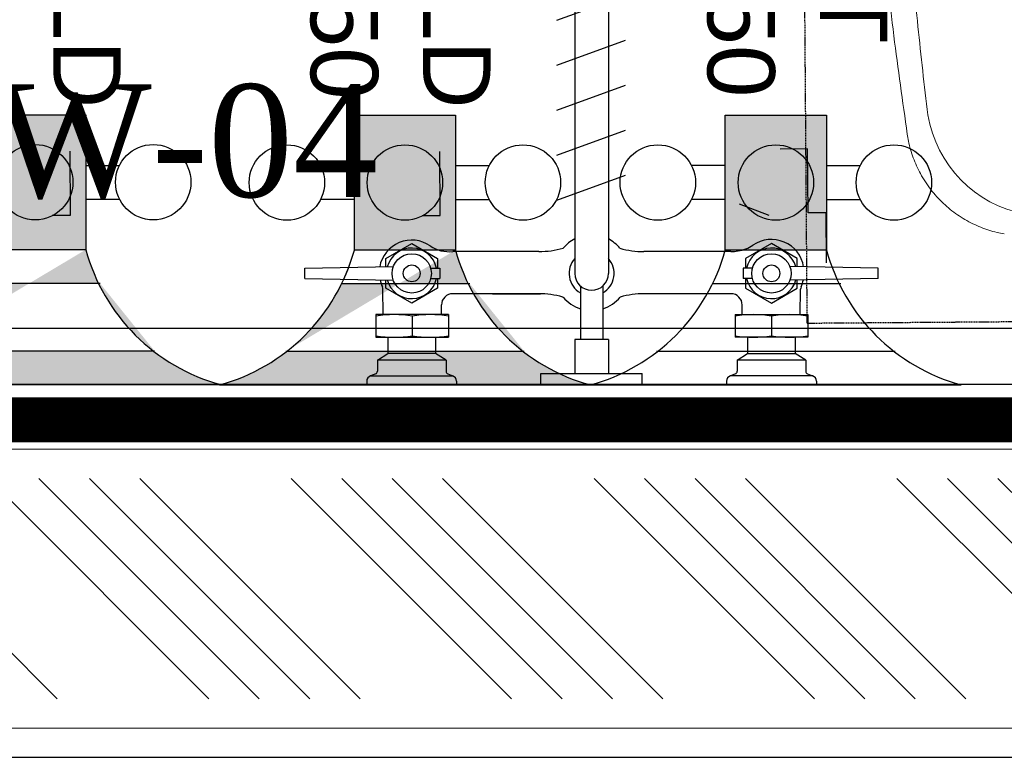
# Model space of a CAD drawing. Header units: millimetres. Extents: x 1277566 to 1493426, y 1039116 to 1145896.
# Tile 129 of 151: x 1404400 to 1404838, y 1133656 to 1133984. Entities that reach past the tile are written whole.
import ezdxf

# ---------------------------------------------------------------- set-up
doc = ezdxf.new("R2010")
doc.units = ezdxf.units.MM
doc.linetypes.add('11aa1PB-bd$0$11aa1PB-af$0$TRATTEGGIATA', pattern=[0.75, 0.5, -0.25])
for name, color, linetype, lineweight in [('CIVIL WALL HATCH', 7, 'Continuous', 5), ('CKD Dimensions', 3, 'Continuous', 0), ('CKD Equipments', 252, 'Continuous', 0), ('FRONT COUNTER', 214, 'Continuous', 18), ('PLASTER', 252, 'Continuous', 9), ('tile finish', 32, 'Continuous', 9)]:
    doc.layers.add(name, color=color, linetype=linetype, lineweight=lineweight)
for name, color, linetype in [('CKD Plumbing', 6, 'Continuous'), ('Equipment Name', 8, 'Continuous'), ('FAINTEQUIP', 253, 'Continuous'), ('kitchen equip1', 8, 'Continuous'), ('L11', 6, 'Continuous')]:
    doc.layers.add(name, color=color, linetype=linetype)
doc.styles.add('CKD_Dimension Text', font='BOOKOS.TTF')
doc.styles.get("Standard").update_dxf_attribs({"font": 'arial.ttf'})

# ---------------------------------------------------------------- blocks, each defined once
blk = doc.blocks.new('G$C4DC229AB')
at = {"linetype": 'Continuous', "lineweight": 0}
blk.add_line((680.0203919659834, 359.9099674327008), (680.0077793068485, 359.9124589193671), dxfattribs=at)
blk.add_arc((629.308651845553, 400.194762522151), 53.91689462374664, 315.3752850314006, 25.24355037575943, dxfattribs=at)
for points, knots in [([(680.0078001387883, 359.9124557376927), (680.7497164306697, 360.6518207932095), (682.4010814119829, 362.2975072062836), (684.7187447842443, 365.0801763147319), (686.9909546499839, 368.1993327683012), (689.026980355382, 371.4857253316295), (690.8827545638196, 375.0307041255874), (692.5079139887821, 378.8174582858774), (693.8565944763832, 382.8148983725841), (694.8726658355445, 386.8560777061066), (695.5617857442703, 390.9124962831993), (695.931917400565, 394.9605264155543), (695.9921461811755, 398.9773513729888), (695.7529568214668, 402.9411625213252), (695.2252691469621, 406.8307741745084), (694.4241597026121, 410.627410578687), (693.3558738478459, 414.3086857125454), (692.1129231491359, 417.7380911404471), (691.109323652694, 419.8814568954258), (690.6408750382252, 420.8819124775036)], [0, 0, 0, 0, 0.04752162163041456, 0.1057741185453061, 0.1641290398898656, 0.2225654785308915, 0.2810666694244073, 0.3455884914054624, 0.4093883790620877, 0.4723480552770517, 0.5345213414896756, 0.5959498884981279, 0.6566636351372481, 0.7166817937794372, 0.7760143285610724, 0.8346634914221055, 0.8926231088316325, 0.9498798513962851, 1, 1, 1, 1]), ([(567.7643040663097, 259.7624891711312), (567.7643040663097, 259.7624891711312), (584.3914209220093, 273.0092895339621), (613.2992622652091, 297.888250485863), (647.5851677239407, 328.6026996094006), (669.4226630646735, 349.7081588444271), (680.0001929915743, 359.9311090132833)], [0, 0, 0, 0, 0.1289587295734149, 0.425292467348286, 0.7216262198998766, 1, 1, 1, 1]), ([(667.6825512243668, 362.3202958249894), (658.0376069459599, 353.3568973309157), (648.2856227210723, 344.4844947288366), (628.5821597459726, 326.9298797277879), (618.629218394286, 318.2462798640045), (608.5759736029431, 309.6555027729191)], [0, 0, 0, 0, 0.5, 0.5, 1, 1, 1, 1])]:
    blk.add_open_spline(points, degree=3, knots=knots, dxfattribs=at)
at = {"layer": 'FAINTEQUIP', "color": 4, "linetype": '11aa1PB-bd$0$11aa1PB-af$0$TRATTEGGIATA'}
for q in [(507.6352756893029, 735.7004004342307, 0.03990826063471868), (266.5026963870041, 0, 0.03990826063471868)]:
    blk.add_line((774.1379720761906, 373.1037749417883, 0.03990826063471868), q, dxfattribs=at)
blk = doc.blocks.new('G$CB69860C6')
at = {"layer": 'L11'}
for p, q in [((27.48471631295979, 469.3069701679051), (27.48471631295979, 470.8857301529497)), ((67.48463631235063, 470.8857301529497), (27.48471631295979, 470.8857301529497)), ((67.48463631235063, 469.3069701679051), (67.48463631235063, 470.8857301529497)), ((150.0152478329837, 470.8857301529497), (105.0152478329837, 470.8857301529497)), ((105.0152478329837, 470.8857301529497), (105.0152478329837, 465.8857301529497)), ((150.0152478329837, 470.8857301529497), (150.0152478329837, 465.8857301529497)), ((187.5578593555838, 469.3069701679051), (187.5578593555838, 470.8857301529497)), ((187.5578593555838, 470.8857301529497), (227.5577793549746, 470.8857301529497)), ((227.5577793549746, 469.3069701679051), (227.5577793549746, 470.8857301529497)), ((29.23553046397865, 467.0252647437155), (65.73382216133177, 467.0252647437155)), ((31.49272610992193, 466.0887440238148), (29.23553046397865, 467.0252647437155)), ((32.24827165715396, 460.0765484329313), (32.24827165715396, 464.9572682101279)), ((62.77017305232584, 460.0765484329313), (62.77017305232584, 464.9572682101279)), ((63.52571859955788, 466.0887440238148), (65.7829142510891, 467.0252647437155)), ((127.5152478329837, 465.8857301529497), (105.0152478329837, 465.8857301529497)), ((120.0152478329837, 450.8857301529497), (120.0152478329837, 465.8857301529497)), ((150.0152478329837, 465.8857301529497), (127.5152478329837, 465.8857301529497)), ((135.0152478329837, 450.8857301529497), (135.0152478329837, 465.8857301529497)), ((191.5167770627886, 466.0887440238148), (189.25958141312, 467.0252647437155)), ((225.8069652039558, 467.0252647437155), (189.3086735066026, 467.0252647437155)), ((192.2723226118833, 460.0765484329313), (192.2723226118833, 464.9572682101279)), ((222.7942240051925, 460.0765484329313), (222.7942240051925, 464.9572682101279)), ((223.5497695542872, 466.0887440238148), (225.8069652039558, 467.0252647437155)), ((32.24827165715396, 460.0765484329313), (36.87865924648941, 457.0247788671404)), ((32.24827165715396, 460.0765484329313), (62.77017305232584, 460.0765484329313)), ((62.77017305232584, 460.0765484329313), (58.13978546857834, 457.0247788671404)), ((192.2723226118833, 460.0765484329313), (196.9027101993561, 457.0247788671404)), ((192.2723226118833, 460.0765484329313), (222.7942240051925, 460.0765484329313)), ((222.7942240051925, 460.0765484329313), (218.1638364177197, 457.0247788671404)), ((36.87865924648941, 449.762989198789), (36.87865924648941, 457.0247788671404)), ((58.09069337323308, 457.0247788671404), (36.92775133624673, 457.0247788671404)), ((58.09069337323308, 449.762989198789), (58.09069337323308, 457.0247788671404)), ((196.9518022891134, 457.0247788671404), (218.1147443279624, 457.0247788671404)), ((196.9518022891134, 449.762989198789), (196.9518022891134, 457.0247788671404)), ((218.1638364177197, 449.762989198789), (218.1638364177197, 457.0247788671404)), ((31.36755464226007, 439.7630151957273), (31.36755464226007, 449.762989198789)), ((31.36755464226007, 449.762989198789), (47.50922235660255, 449.762989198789)), ((47.50922235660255, 449.762989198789), (63.65089007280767, 449.762989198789)), ((47.50922235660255, 440.3880151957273), (47.50922235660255, 449.137989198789)), ((63.65089007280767, 439.7630151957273), (63.65089007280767, 449.762989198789)), ((120.0152478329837, 450.8857301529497), (135.0152478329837, 450.8857301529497)), ((122.5152478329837, 426.9974375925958), (122.5152478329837, 450.8857301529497)), ((132.5152478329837, 426.9974375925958), (132.5152478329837, 450.8857301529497)), ((191.1376055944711, 439.7630151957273), (191.1376055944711, 449.762989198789)), ((207.2792733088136, 449.762989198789), (191.1376055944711, 449.762989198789)), ((223.4209410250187, 449.762989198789), (207.2792733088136, 449.762989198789)), ((207.2792733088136, 440.3880151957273), (207.2792733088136, 449.137989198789)), ((223.4209410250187, 439.7630151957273), (223.4209410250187, 449.762989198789)), ((63.65089007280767, 439.7630151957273), (31.36755464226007, 439.7630151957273)), ((34.6574070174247, 439.7630151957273), (34.55877660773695, 428.461089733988)), ((60.50179407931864, 439.7630151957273), (60.50179407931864, 435.4623918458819)), ((191.1376055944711, 439.7630151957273), (223.4209410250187, 439.7630151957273)), ((194.2867015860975, 439.7630151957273), (194.2867015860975, 435.4623918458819)), ((220.2493432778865, 439.7630151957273), (220.3479736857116, 428.461089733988)), ((65.50179407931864, 430.4623918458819), (104.0944106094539, 430.4623918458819)), ((83.2633163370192, 430.4623472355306), (104.2592695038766, 430.4623472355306)), ((171.5251793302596, 430.4623472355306), (150.1662504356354, 430.4623472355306)), ((150.9480850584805, 430.4623918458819), (189.2867015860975, 430.4623918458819)), ((0, 423.7072676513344), (39.29677883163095, 424.393195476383)), ((0, 423.7072676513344), (0, 419.1072676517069)), ((55.96384654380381, 423.7072676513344), (60.06000642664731, 423.7072676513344)), ((60.06000642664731, 419.1072676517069), (60.06000642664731, 423.7072676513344)), ((120.0152478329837, 18.75), (120.0152478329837, 421.4072676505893)), ((135.0152478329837, 18.75), (135.0152478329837, 421.4072676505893)), ((199.0786491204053, 423.7072676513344), (194.9824892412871, 423.7072676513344)), ((194.9824892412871, 419.1072676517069), (194.9824892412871, 423.7072676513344)), ((255.0424956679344, 423.7072676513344), (215.7457168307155, 424.393195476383)), ((255.0424956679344, 423.7072676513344), (255.0424956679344, 419.1072676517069)), ((0, 419.1072676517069), (39.29677883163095, 418.4213398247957)), ((55.96384654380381, 419.1072676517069), (60.06000642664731, 419.1072676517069)), ((199.0786491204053, 419.1072676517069), (194.9824892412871, 419.1072676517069)), ((255.0424956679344, 419.1072676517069), (215.7457168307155, 418.4213398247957)), ((65.50179407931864, 411.7123918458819), (104.0944106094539, 411.7123918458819)), ((83.2633163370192, 411.7123472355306), (104.2592695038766, 411.7123472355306)), ((150.9480850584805, 411.7123918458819), (189.2867015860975, 411.7123918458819)), ((150.9480850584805, 411.7123918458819), (189.2867015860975, 411.7123918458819)), ((112.5370216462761, 377.9474172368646), (143.0770318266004, 389.0630718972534)), ((112.5370216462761, 357.9474172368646), (143.0770318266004, 369.0630718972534)), ((112.5370216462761, 337.9474172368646), (143.0770318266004, 349.0630718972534)), ((112.5370216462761, 317.9474172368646), (143.0770318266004, 329.0630718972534)), ((112.5370216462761, 297.9474172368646), (143.0770318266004, 309.0630718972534))]:
    blk.add_line(p, q, dxfattribs=at)
for points in [[(59.04312735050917, 423.7072676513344), (59.04312735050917, 428.0592578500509), (47.52154235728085, 434.7112480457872), (35.99995736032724, 428.0592578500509), (35.99995736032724, 424.3356492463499)], [(195.9993683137, 423.7072676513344), (195.9993683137, 428.0592578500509), (207.5209533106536, 434.7112480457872), (219.0425383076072, 428.0592578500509), (219.0425383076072, 424.3356492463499)], [(35.99995736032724, 418.4788860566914), (35.99995736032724, 414.7552774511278), (47.52154235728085, 408.1032872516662), (59.04312735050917, 414.7552774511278), (59.04312735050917, 419.1072676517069)], [(219.0425383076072, 418.4788860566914), (219.0425383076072, 414.7552774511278), (207.5209533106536, 408.1032872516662), (195.9993683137, 414.7552774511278), (195.9993683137, 419.1072676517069)]]:
    blk.add_lwpolyline(points, dxfattribs=at)
for centre, radius in [((47.52154235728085, 421.4072676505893), 8.75), ((207.5209533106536, 421.4072676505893), 8.749999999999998), ((47.52154235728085, 421.4072676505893), 3.75), ((207.5209533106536, 421.4072676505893), 3.749999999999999)]:
    blk.add_circle(centre, radius, dxfattribs=at)
for centre, radius, start, end in [((29.84691158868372, 469.3069701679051), 2.3621952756, 180, 255.0000000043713), ((65.12244103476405, 469.3069701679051), 2.3621952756, 284.9999999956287, 0), ((189.9200546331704, 469.3069701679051), 2.3621952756, 180, 255.0000000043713), ((225.1955840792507, 469.3069701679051), 2.3621952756, 284.9999999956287, 0), ((31.02327166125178, 464.9572682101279), 1.225, 0, 67.46621598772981), ((63.99517305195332, 464.9572682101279), 1.225, 112.5337840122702, 180), ((191.0473226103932, 464.9572682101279), 1.225, 0, 67.46621598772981), ((224.0192240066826, 464.9572682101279), 1.225, 112.5337840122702, 180), ((39.43838849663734, 397.3398018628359), 52.4231873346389, 81.14378089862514, 98.85621910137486), ((55.58005621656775, 397.3398018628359), 52.4231873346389, 81.14378089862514, 98.85621910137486), ((199.2084394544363, 397.3398018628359), 52.4231873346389, 81.14378089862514, 98.85621910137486), ((215.3501071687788, 397.3398018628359), 52.4231873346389, 81.14378089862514, 98.85621910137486), ((39.43838849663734, 492.1862025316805), 52.4231873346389, 261.1437808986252, 278.8562191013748), ((55.58005621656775, 492.1862025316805), 52.4231873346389, 261.1437808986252, 278.8562191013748), ((199.2084394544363, 492.1862025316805), 52.4231873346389, 261.1437808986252, 278.8562191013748), ((215.3501071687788, 492.1862025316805), 52.4231873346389, 261.1437808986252, 278.8562191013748), ((65.50179407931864, 435.4623918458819), 5, 180, 270), ((127.4593751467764, 421.4072676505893), 16.50040540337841, 107.4357848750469, 140.3675028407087), ((127.4593751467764, 421.4072676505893), 16.50040540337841, 39.83529953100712, 72.15704730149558), ((189.2867015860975, 435.4623918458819), 5, 270, 0), ((189.2867015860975, 435.4623918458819), 4.999999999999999, 270, 0), ((47.52154235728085, 421.4072676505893), 11.25, 11.79697930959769, 164.8510928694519), ((104.0944106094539, 469.8323918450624), 39.37, 270, 285.6924760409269), ((127.5212478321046, 386.4467318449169), 47.244, 105.6816568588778, 105.6924760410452), ((127.5152478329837, 421.4072676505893), 10, 120.0000000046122, 221.4096221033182), ((127.5152478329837, 421.4072676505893), 10, 318.5903778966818, 59.9999999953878), ((127.5212478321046, 386.4467318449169), 47.244, 74.30752395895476, 74.52114552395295), ((150.9480850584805, 469.8323918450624), 39.37, 254.307523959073, 270), ((207.5209533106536, 421.4072676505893), 11.25, 15.14890713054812, 168.2030206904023), ((47.5095423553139, 421.4072676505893), 14.49376002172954, 155.3945765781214, 168.5324267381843), ((32.05887180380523, 428.4829060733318), 2.5, 335.3945765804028, 359.5000000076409), ((127.5152478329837, 421.4072676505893), 7.5, 0, 180), ((222.847878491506, 428.4829060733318), 2.5, 180.4999999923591, 204.6054234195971), ((207.3972079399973, 421.4072676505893), 14.49376002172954, 11.46757326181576, 24.6054234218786), ((47.5095423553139, 420.8255936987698), 14.49376002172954, 189.1220729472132, 304.6600087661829), ((47.52154235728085, 421.4072676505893), 11.25, 195.1489071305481, 348.2030206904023), ((207.5209533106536, 421.4072676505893), 11.25, 191.7969793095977, 344.8510928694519), ((207.5226141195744, 421.1378355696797), 14.49376002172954, 235.5635994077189, 349.6209818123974), ((190.8992781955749, 396.918035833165), 14.88198149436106, 55.50935860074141, 96.22065021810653), ((64.2828072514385, 396.5657613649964), 15, 97.43160466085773, 124.6600087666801), ((66.29529401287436, 384.0780876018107), 27.64569430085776, 91.64475673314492, 98.21999666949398), ((104.2592695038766, 372.3423472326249), 39.37, 74.29453702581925, 90), ((127.6242340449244, 420.7674714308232), 16.50040540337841, 219.6325084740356, 242.539347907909), ((127.4593751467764, 420.7675160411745), 16.50040540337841, 297.252997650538, 320.1602391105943), ((150.9480850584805, 372.3423918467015), 39.37, 90, 105.9503636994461)]:
    blk.add_arc(centre, radius, start, end, dxfattribs=at)
blk = doc.blocks.new('G$C283DB1C4')
at = {"layer": 'CKD Dimensions', "ltscale": 0.25}
blk.add_blockref('G$CB69860C6', (0, 0), dxfattribs=at)
blk = doc.blocks.new('G$C978481E4')
at = {"layer": 'CKD Plumbing'}
h = blk.add_hatch(color=1, dxfattribs=at)
h.dxf.hatch_style = 1
h.paths.add_polyline_path([(180.3019406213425, 225.000094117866), (120.3019406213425, 225.000094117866), (120.3019406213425, 270.000094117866), (180.3019406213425, 270.000094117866)])
h = blk.add_hatch(color=5, dxfattribs=at)
h.dxf.hatch_style = 1
h.paths.add_polyline_path([(180.3019406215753, 60.00003137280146), (120.3019406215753, 60.00003137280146), (120.3019406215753, 105.0000313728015), (180.3019406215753, 105.0000313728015)])
edge = h.paths.add_edge_path()
edge.add_arc((157.8019804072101, -22.49992884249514), 85.51310803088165, 15.25509999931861, 74.74490000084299)
edge.add_line((240.3019406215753, 165.0000313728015), (240.3019406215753, 3.137280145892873e-05))
edge.add_line((195.3019406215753, 54.12603137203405), (195.3019406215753, 111.3480313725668))
edge.add_arc((157.8019725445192, 187.5000235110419), 85.51312401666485, 285.25508075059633, 344.7448807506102, ccw=False)
edge.add_line((225.3019406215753, 135.5520313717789), (225.3019406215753, 29.47803137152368))
at = {"layer": 'CKD Plumbing', "color": 1}
for p, q in [((240.3019406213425, 165.000094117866), (240.3019406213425, 330.000094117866)), ((225.3019406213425, 194.4780941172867), (225.3019406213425, 300.5520941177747)), ((142.8019406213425, 270.000094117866), (142.8019406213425, 285.000094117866)), ((157.8019406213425, 270.000094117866), (157.8019406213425, 285.000094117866)), ((195.3019406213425, 276.3480941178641), (195.3019406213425, 219.1260941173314)), ((142.8019406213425, 225.000094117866), (142.8019406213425, 210.000094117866)), ((157.8019406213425, 225.000094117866), (157.8019406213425, 210.000094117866))]:
    blk.add_line(p, q, dxfattribs=at)
at = {"layer": 'CKD Plumbing', "color": 5}
for p, q in [((240.3019406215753, 3.137280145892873e-05), (240.3019406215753, 165.0000313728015)), ((225.3019406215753, 29.47803137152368), (225.3019406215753, 135.5520313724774)), ((142.8019406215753, 105.0000313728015), (142.8019406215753, 120.0000313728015)), ((157.8019406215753, 105.0000313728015), (157.8019406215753, 120.0000313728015)), ((195.3019406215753, 111.3480313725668), (195.3019406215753, 54.12603137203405)), ((142.8019406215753, 60.00003137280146), (142.8019406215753, 45.00003137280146)), ((157.8019406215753, 60.00003137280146), (157.8019406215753, 45.00003137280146))]:
    blk.add_line(p, q, dxfattribs=at)
at = {"layer": 'CKD Plumbing', "color": 1}
blk.add_lwpolyline([(180.3019406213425, 225.000094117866), (120.3019406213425, 225.000094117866), (120.3019406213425, 270.000094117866), (180.3019406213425, 270.000094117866)], close=True, dxfattribs=at)
at = {"layer": 'CKD Plumbing', "color": 5}
blk.add_lwpolyline([(180.3019406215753, 60.00003137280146), (120.3019406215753, 60.00003137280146), (120.3019406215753, 105.0000313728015), (180.3019406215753, 105.0000313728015)], close=True, dxfattribs=at)
at = {"layer": 'CKD Plumbing', "color": 1}
for centre in [(150.3019406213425, 300.000094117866), (150.3019406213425, 247.500094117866), (150.3019406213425, 195.000094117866)]:
    blk.add_circle(centre, 16.77051, dxfattribs=at)
at = {"layer": 'CKD Plumbing', "color": 5}
for centre in [(150.3019406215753, 135.0000313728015), (150.3019406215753, 82.50003137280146), (150.3019406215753, 30.00003137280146)]:
    blk.add_circle(centre, 16.77051, dxfattribs=at)
at = {"layer": 'CKD Plumbing', "color": 1}
for centre, start, end in [((157.8019406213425, 352.500094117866), 285.2550999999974, 344.7448999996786), ((157.8019406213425, 142.500094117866), 15.25509999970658, 74.74490000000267)]:
    blk.add_arc(centre, 85.51313999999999, start, end, dxfattribs=at)
at = {"layer": 'CKD Plumbing', "color": 5}
for centre, start, end in [((157.8019406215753, 187.5000313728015), 285.2550999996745, 344.7448999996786), ((157.8019406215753, -22.49996862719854), 15.25509999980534, 74.74490000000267)]:
    blk.add_arc(centre, 85.51314, start, end, dxfattribs=at)
at = {"layer": 'kitchen equip1', "ltscale": 700}
for p, q in [((186.0705251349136, 270.0975535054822, -5.889800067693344), (163.7190672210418, 269.9418828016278, -5.889800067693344)), ((163.7190672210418, 269.9418828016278, -5.889800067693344), (163.7756747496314, 261.8140799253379, -5.889800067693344)), ((163.7756747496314, 261.8140799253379, -5.889800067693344), (135.3283646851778, 261.6159535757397, -5.889800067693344)), ((135.3283646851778, 261.6159535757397, -5.889800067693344), (135.4132759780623, 249.4242492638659, -5.889800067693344)), ((164.9119411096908, 244.5495747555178, -5.889800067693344), (159.9240515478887, 231.3065153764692, -5.889800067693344)), ((164.9149012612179, 98.24204705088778, -5.889800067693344), (136.4675911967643, 98.04392070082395, -5.889800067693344)), ((164.9715087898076, 90.11424417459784, -5.889800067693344), (164.9149012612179, 98.24204705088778, -5.889800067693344))]:
    blk.add_line(p, q, dxfattribs=at)
at = {"layer": 'CKD Plumbing', "color": 7, "char_height": 30, "width": 251, "attachment_point": 1}
for s, insert in [('HOT\\P@450', (0, 297.0841901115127)), ('COLD\\P@450', (1, 120.5841901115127))]:
    blk.add_mtext(s, dxfattribs=dict(at, insert=insert))
blk = doc.blocks.new('G$C0C3C389A')
at = {"layer": 'CKD Dimensions'}
blk.add_blockref('G$C978481E4', (0, 0), dxfattribs=at)
blk = doc.blocks.new('G$C4B30AC26')
at = {"layer": 'CKD Plumbing'}
h = blk.add_hatch(color=5, dxfattribs=at)
h.dxf.hatch_style = 1
h.paths.add_polyline_path([(179.3019406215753, 60.00003137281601), (119.3019406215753, 60.00003137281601), (119.3019406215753, 105.000031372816), (179.3019406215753, 105.000031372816)])
edge = h.paths.add_edge_path()
edge.add_arc((156.8019804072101, -22.49992884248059), 85.51310803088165, 15.25509999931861, 74.74490000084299)
edge.add_line((239.3019406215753, 165.000031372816), (239.3019406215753, 3.137281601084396e-05))
edge.add_line((194.3019406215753, 54.1260313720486), (194.3019406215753, 111.3480313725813))
edge.add_arc((156.8019725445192, 187.5000235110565), 85.51312401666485, 285.25508075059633, 344.7448807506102, ccw=False)
edge.add_line((224.3019406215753, 135.5520313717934), (224.3019406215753, 29.47803137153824))
at = {"layer": 'CKD Plumbing', "color": 5}
for p, q in [((239.3019406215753, 3.137281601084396e-05), (239.3019406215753, 165.000031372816)), ((224.3019406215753, 29.47803137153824), (224.3019406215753, 135.5520313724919)), ((141.8019406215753, 105.000031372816), (141.8019406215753, 120.000031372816)), ((156.8019406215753, 105.000031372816), (156.8019406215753, 120.000031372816)), ((194.3019406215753, 111.3480313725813), (194.3019406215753, 54.1260313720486)), ((141.8019406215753, 60.00003137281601), (141.8019406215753, 45.00003137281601)), ((156.8019406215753, 60.00003137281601), (156.8019406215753, 45.00003137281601))]:
    blk.add_line(p, q, dxfattribs=at)
blk.add_lwpolyline([(179.3019406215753, 60.00003137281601), (119.3019406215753, 60.00003137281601), (119.3019406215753, 105.000031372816), (179.3019406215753, 105.000031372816)], close=True, dxfattribs=at)
for centre in [(149.3019406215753, 135.000031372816), (149.3019406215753, 82.50003137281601), (149.3019406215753, 30.00003137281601)]:
    blk.add_circle(centre, 16.77051, dxfattribs=at)
for centre, start, end in [((156.8019406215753, 187.500031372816), 285.2550999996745, 344.7448999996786), ((156.8019406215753, -22.49996862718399), 15.25509999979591, 74.74490000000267)]:
    blk.add_arc(centre, 85.51314, start, end, dxfattribs=at)
at = {"layer": 'kitchen equip1', "ltscale": 700}
for p, q in [((163.9149012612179, 98.24204705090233, -5.889800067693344), (135.4675911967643, 98.0439207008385, -5.889800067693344)), ((163.9715087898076, 90.1142441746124, -5.889800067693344), (163.9149012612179, 98.24204705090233, -5.889800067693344))]:
    blk.add_line(p, q, dxfattribs=at)
at = {"layer": 'CKD Plumbing', "color": 7, "insert": (0, 120.5841901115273), "char_height": 30, "width": 251, "attachment_point": 1}
blk.add_mtext('COLD\\P@450', dxfattribs=at)
blk = doc.blocks.new('G$CB76018F8')
at = {"layer": 'CKD Dimensions'}
blk.add_blockref('G$C4B30AC26', (0, 0), dxfattribs=at)

msp = doc.modelspace()

# ---------------------------------------------------------------- hatches: boundary and pattern name
at = {"layer": 'CIVIL WALL HATCH'}
h = msp.add_hatch(dxfattribs=at)
h.set_pattern_fill('ANSI34', color=256, scale=5, angle=90)
h.set_pattern_definition([(135, (217499.5531200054, -46618.93320748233), (-67.35192090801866, -67.35192090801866), []), (135, (217499.5531200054, -46596.48255748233), (-67.35192090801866, -67.35192090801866), []), (135, (217499.5531200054, -46574.03190748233), (-67.35192090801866, -67.35192090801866), []), (135, (217499.5531200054, -46551.58120748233), (-67.35192090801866, -67.35192090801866), [])])
h.paths.add_polyline_path([(1401842.30870866, 1133780.444186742), (1405770.301436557, 1133780.444186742), (1405770.301436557, 1133682.451458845), (1401842.30870866, 1133682.451458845)])

# ---------------------------------------------------------------- linework, layer by layer
for p, q in [((1401816.305072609, 1133806.447822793), (1405796.305072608, 1133806.447822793)), ((1401816.305072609, 1133656.447822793), (1405796.305072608, 1133656.447822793))]:
    msp.add_line(p, q)
at = {"layer": 'FRONT COUNTER', "const_width": 20}
msp.add_lwpolyline([(1403586.453508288, 1133806.44852972), (1403586.557195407, 1135756.510671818), (1400713.851065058, 1135756.911327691), (1400713.879408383, 1138178.959877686), (1406977.399539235, 1138178.959877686), (1406977.399539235, 1133806.447822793), (1406276.305072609, 1133806.447822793), (1406276.305072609, 1133911.44782282), (1405796.305072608, 1133911.44782282), (1405796.305072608, 1133806.447822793), (1403586.453514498, 1133806.565323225)], dxfattribs=at)
at = {"layer": 'kitchen equip1'}
for p, q in [((1405763.071900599, 1133847.119167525), (1403607.271163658, 1133847.119167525)), ((1405763.071900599, 1133822.119167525), (1403607.271163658, 1133822.119167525))]:
    msp.add_line(p, q, dxfattribs=at)
at = {"layer": 'PLASTER'}
msp.add_lwpolyline([(1401829.306890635, 1133793.446004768), (1405783.303254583, 1133793.446004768), (1405783.303254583, 1133669.449640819), (1401829.306890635, 1133669.449640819)], close=True, dxfattribs=at)
at = {"layer": 'tile finish'}
msp.add_lwpolyline([(1401816.305072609, 1133806.447822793), (1405796.305072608, 1133806.447822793), (1405796.305072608, 1133656.447822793), (1401816.305072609, 1133656.447822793)], close=True, dxfattribs=at)

# ---------------------------------------------------------------- block references
at = {"layer": 'CKD Dimensions', "ltscale": 0.25, "rotation": 270}
for name, p in [('G$CB76018F8', (1404323.913137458, 1134061.421108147)), ('G$C0C3C389A', (1404488.38697569, 1134062.275786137))]:
    msp.add_blockref(name, p, dxfattribs=at)
at = {"layer": 'CKD Equipments', "ltscale": 0.25}
for name, p, rotation in [('G$C4DC229AB', (1404901.34965331, 1134695.375402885), 234.1141489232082), ('G$C283DB1C4', (1404781.428479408, 1134293.004897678), 180)]:
    msp.add_blockref(name, p, dxfattribs=dict(at, rotation=rotation))

# ---------------------------------------------------------------- texts
at = {"layer": 'Equipment Name', "insert": (1404105.161516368, 1133955.562730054), "char_height": 50, "width": 680.9324494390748, "attachment_point": 1, "style": 'CKD_Dimension Text'}
msp.add_mtext('\\pxqc;DW-04', dxfattribs=at)

doc.saveas('drawing.dxf')
